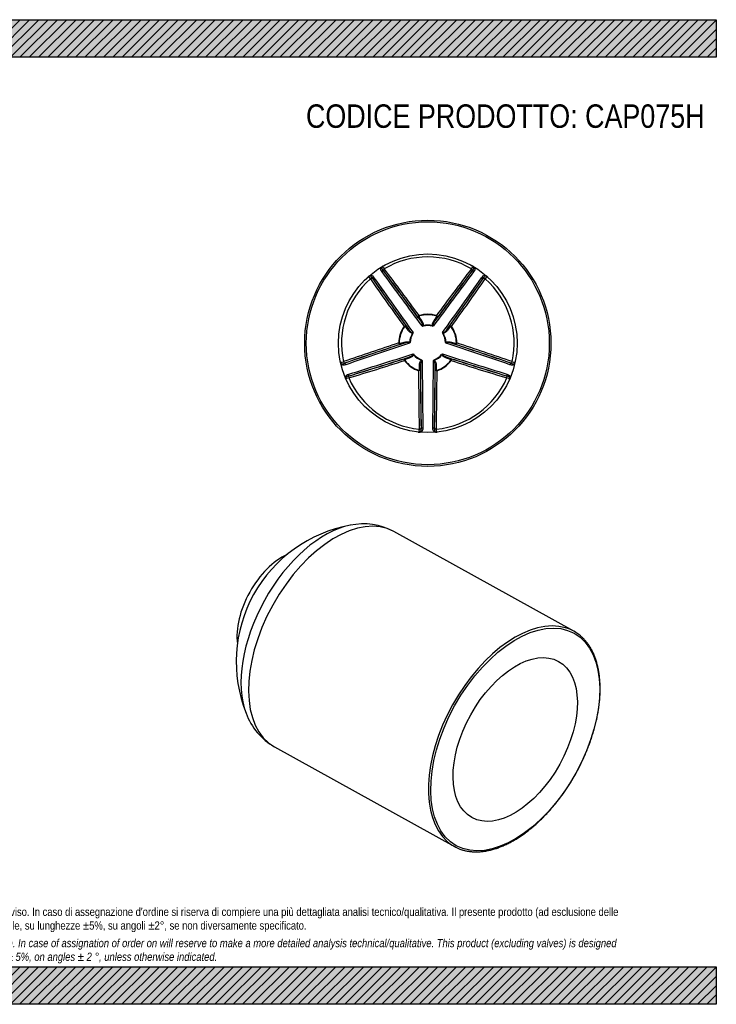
# Model space of a CAD drawing. Header units: millimetres. Extents: x 0 to 424, y 0 to 300.
# Tile 2 of 2: x 212 to 424, y 0 to 300. Entities that reach past the tile are written whole.
import ezdxf

# ---------------------------------------------------------------- set-up
doc = ezdxf.new("R2010")
doc.units = ezdxf.units.MM
doc.header["$LTSCALE"] = 1.428571
doc.layers.add('CAP075H', color=7, linetype='Continuous')
doc.layers.add('Default', color=7, linetype='Continuous')

# ---------------------------------------------------------------- blocks, each defined once
blk = doc.blocks.new('SE1')
at = {"layer": 'CAP075H', "color": 7, "linetype": 'Continuous'}
for p, q in [((322.97, 223.44), (322.68, 223.81)), ((350.18, 223.81), (349.89, 223.44)), ((319.38, 221.41), (319.64, 221.02)), ((353.22, 221.02), (353.48, 221.41)), ((334.26, 208.23), (333.67, 209.06)), ((333.78, 209.84), (333.82, 209.72)), ((333.92, 209.21), (334.51, 208.38)), ((338.35, 208.38), (338.94, 209.21)), ((339.19, 209.06), (338.6, 208.23)), ((339.08, 209.84), (339.04, 209.72)), ((329.23, 206.54), (329.34, 206.46)), ((330.4, 205.39), (329.79, 206.21)), ((330.01, 206.4), (330.62, 205.58)), ((331.78, 204.44), (331.9, 204.37)), ((334.99, 206.77), (335.02, 206.63)), ((337.87, 206.77), (337.84, 206.63)), ((341.08, 204.44), (340.96, 204.37)), ((342.24, 205.58), (342.85, 206.4)), ((343.07, 206.21), (342.46, 205.39)), ((343.63, 206.54), (343.52, 206.46)), ((327.59, 201.5), (327.72, 201.5)), ((328.24, 201.43), (329.21, 201.74)), ((329.28, 201.46), (328.3, 201.15)), ((330.89, 201.69), (331.03, 201.69)), ((341.97, 201.69), (341.83, 201.69)), ((344.56, 201.15), (343.58, 201.46)), ((343.65, 201.74), (344.62, 201.43)), ((345.27, 201.5), (345.14, 201.5)), ((332.11, 197.93), (332.22, 198.02)), ((340.75, 197.93), (340.64, 198.02)), ((311.33, 195.42), (310.88, 195.26)), ((329.33, 196.15), (329.43, 196.23)), ((329.7, 196.85), (330.67, 197.18)), ((330.78, 196.91), (329.81, 196.58)), ((334.45, 196.23), (334.5, 196.36)), ((338.41, 196.23), (338.36, 196.36)), ((343.05, 196.58), (342.08, 196.91)), ((342.19, 197.18), (343.16, 196.85)), ((343.53, 196.15), (343.42, 196.23)), ((361.98, 195.26), (361.53, 195.42)), ((333.62, 193.04), (333.66, 193.16)), ((333.88, 193.63), (333.89, 194.65)), ((334.18, 194.62), (334.17, 193.6)), ((338.69, 193.6), (338.68, 194.62)), ((338.97, 194.65), (338.98, 193.63)), ((339.24, 193.04), (339.2, 193.16)), ((312.14, 191.37), (312.6, 191.51)), ((360.26, 191.51), (360.72, 191.37)), ((334.37, 175.69), (334.39, 175.21)), ((338.47, 175.21), (338.49, 175.69))]:
    blk.add_line(p, q, dxfattribs=at)
for radius in [37.5, 37, 27.2]:
    blk.add_circle((336.43, 201.41), radius, dxfattribs=at)
for centre, radius, start, end in [((336.43, 201.41), 26.29, 59.6818, 120.3182), ((-1818.41, -1374.95), 2671.6, 36.30013, 36.74031), ((330.3, 212.01), 14.96, 119.7401, 121.1012), ((-4747.46, -3555.85), 6323.94, 36.52772, 36.70361), ((-476.48, -382.37), 1003.06, 36.13073, 37.15415), ((-504.04, -402.98), 1038.03, 36.18348, 37.16504), ((2492.59, -1375.93), 2673.25, 143.25983, 143.69974), ((5420.32, -3555.85), 6323.94, 143.29639, 143.47228), ((1176.9, -402.98), 1038.03, 142.83496, 143.81652), ((1149.34, -382.37), 1003.06, 142.84585, 143.86927), ((342.55, 211.99), 14.97, 58.8995, 60.2592), ((336.43, 201.41), 26.29, 131.6818, 192.3182), ((328.26, 210.51), 14.97, 130.8995, 132.2592), ((1170.96, 813.98), 1038.03, 214.83496, 215.81652), ((5480.81, 3875.42), 6323.94, 215.29639, 215.47228), ((1142.84, 794.13), 1003.06, 214.84585, 215.86927), ((2502.86, 1764.62), 2673.25, 215.25983, 215.69974), ((-1828.66, 1763.66), 2671.6, 324.30013, 324.74031), ((-4807.95, 3875.42), 6323.94, 324.52772, 324.70361), ((-469.98, 794.13), 1003.06, 324.13073, 325.15415), ((-498.1, 813.98), 1038.03, 324.18348, 325.16504), ((336.43, 201.41), 26.29, 347.6818, 48.3182), ((344.61, 210.52), 14.96, 47.7401, 49.1012), ((336.43, 201.41), 8.84, 72.5548, 107.4452), ((336.43, 201.41), 8.71, 72.5548, 107.4452), ((336.43, 201.41), 8.84, 144.5548, 179.4452), ((336.43, 201.41), 8.71, 144.5548, 179.4452), ((336.43, 201.41), 5.55, 146.907, 177.093), ((336.43, 201.41), 5.41, 146.907, 177.093), ((331.46, 204.85), 0.517, 308.1673, 340.7465), ((331.61, 204.57), 0.353, 324.0427, 17.2349), ((334.7, 207.2), 0.517, 271.254, 303.8322), ((334.91, 206.97), 0.353, 234.7565, 287.966), ((336.43, 201.41), 5.55, 74.907, 105.093), ((336.43, 201.41), 5.41, 74.907, 105.093), ((337.95, 206.97), 0.353, 252.0427, 305.2349), ((338.16, 207.2), 0.517, 236.1673, 268.7465), ((341.25, 204.57), 0.353, 162.7565, 215.966), ((341.4, 204.85), 0.517, 199.254, 231.8322), ((336.43, 201.41), 5.41, 2.907, 33.093), ((336.43, 201.41), 5.55, 2.907, 33.093), ((336.43, 201.41), 8.71, 0.5548, 35.4452), ((336.43, 201.41), 8.84, 0.5548, 35.4452), ((651.52, -784.69), 1038.03, 108.18348, 109.16504), ((2338.79, -5794.71), 6323.94, 108.52772, 108.70361), ((640.44, -752.11), 1003.06, 108.13073, 109.15415), ((1169.76, -2335.08), 2671.6, 108.30013, 108.74031), ((330.68, 201.69), 0.353, 306.7565, 359.966), ((330.39, 201.55), 0.517, 343.254, 15.8322), ((342.18, 201.69), 0.353, 180.0427, 233.2349), ((342.47, 201.55), 0.517, 164.1673, 196.7465), ((-497.42, -2336.64), 2673.25, 71.25983, 71.69974), ((-1665.93, -5794.71), 6323.94, 71.29639, 71.47228), ((32.42, -752.11), 1003.06, 70.84585, 71.86927), ((21.34, -784.69), 1038.03, 70.83496, 71.81652), ((-480.8, 2744.86), 2673.25, 287.25983, 287.69974), ((331.94, 197.81), 0.353, 36.0427, 89.2349), ((331.63, 197.75), 0.517, 20.1673, 52.7465), ((336.43, 201.41), 5.41, 218.907, 249.093), ((336.43, 201.41), 5.41, 290.907, 321.093), ((340.92, 197.81), 0.353, 90.7565, 143.966), ((341.23, 197.75), 0.517, 127.254, 159.8322), ((1153.17, 2743.3), 2671.6, 252.30013, 252.74031), ((324.46, 198.85), 14.96, 191.7401, 193.1012), ((-1568.06, 6229.34), 6323.94, 287.29639, 287.47228), ((11.73, 1184.4), 1038.03, 286.83496, 287.81652), ((21.91, 1151.52), 1003.06, 286.84585, 287.86927), ((336.43, 201.41), 8.84, 216.5548, 251.4452), ((336.43, 201.41), 8.71, 216.5548, 251.4452), ((336.43, 201.41), 5.55, 218.907, 249.093), ((334.43, 195.72), 0.517, 55.254, 87.8322), ((334.39, 196.03), 0.353, 18.7565, 71.966), ((3006.29, 210.13), 2671.6, 180.30013, 180.74031), ((-2335.07, 210.15), 2673.25, 359.25983, 359.69974), ((338.47, 196.03), 0.353, 108.0427, 161.2349), ((338.43, 195.72), 0.517, 92.1673, 124.7465), ((336.43, 201.41), 5.55, 290.907, 321.093), ((336.43, 201.41), 8.71, 288.5548, 323.4452), ((336.43, 201.41), 8.84, 288.5548, 323.4452), ((2240.92, 6229.34), 6323.94, 252.52772, 252.70361), ((650.95, 1151.52), 1003.06, 252.13073, 253.15415), ((661.13, 1184.4), 1038.03, 252.18348, 253.16504), ((348.38, 198.86), 14.97, 346.8995, 348.2592), ((1371.64, 196.36), 1038.03, 180.18348, 181.16504), ((1337.23, 195.89), 1003.06, 180.13073, 181.15415), ((6657.85, 252.87), 6323.94, 180.52772, 180.70361), ((-5984.99, 252.87), 6323.94, 359.29639, 359.47228), ((-664.37, 195.89), 1003.06, 358.84585, 359.86927), ((-698.78, 196.36), 1038.03, 358.83496, 359.81652), ((336.43, 201.41), 26.29, 203.6818, 264.3182), ((336.43, 201.41), 26.29, 275.6818, 336.3182), ((347.62, 196.45), 14.96, 335.7401, 337.1012), ((335.16, 189.24), 14.96, 263.7401, 265.1012), ((337.69, 189.25), 14.97, 274.8995, 276.2592)]:
    blk.add_arc(centre, radius, start, end, dxfattribs=at)
for centre, major_axis, ratio, start_param, end_param in [((322.27, 223.53), (0.401, 0.299), 0.833915, 4.652828, 6.238453), ((323.38, 223.72), (0.397, 0.304), 0.889685, 1.459677, 3.085924), ((349.47, 223.72), (-0.397, 0.304), 0.889685, 3.197262, 4.823509), ((350.59, 223.53), (-0.401, 0.299), 0.833915, 0.044732, 1.630357), ((319.24, 220.71), (0.412, 0.283), 0.889685, 0.055669, 1.681916), ((319.77, 221.71), (0.408, 0.289), 0.833915, 3.186325, 4.77195), ((353.09, 221.71), (0.408, -0.289), 0.833915, 4.652828, 6.238453), ((353.61, 220.71), (0.412, -0.283), 0.889685, 1.459677, 3.085924), ((333.91, 209.24), (-0.244, -0.174), 0.081516, 0.034405, 1.544929), ((334.5, 208.4), (-0.244, -0.174), 0.080319, 0.034541, 1.541403), ((338.36, 208.4), (0.244, -0.174), 0.080319, 4.741782, 6.248644), ((338.95, 209.24), (0.244, -0.174), 0.081516, 4.738257, 6.248781), ((329.77, 206.23), (0.241, 0.179), 0.081516, 4.738257, 6.248781), ((330.38, 205.4), (0.241, 0.178), 0.080319, 4.741782, 6.248644), ((342.48, 205.4), (-0.241, 0.178), 0.080319, 0.034541, 1.541403), ((343.09, 206.23), (-0.241, 0.179), 0.081516, 0.034405, 1.544929), ((328.21, 201.43), (0.09, -0.286), 0.081516, 0.034405, 1.544929), ((329.19, 201.74), (0.09, -0.286), 0.080319, 0.034541, 1.541403), ((343.67, 201.74), (-0.09, -0.286), 0.080319, 4.741782, 6.248644), ((344.65, 201.43), (-0.09, -0.286), 0.081516, 4.738257, 6.248781), ((311.18, 195.9), (-0.167, 0.471), 0.889685, 1.459677, 3.085924), ((311.02, 194.78), (-0.16, 0.474), 0.833915, 4.652828, 6.238453), ((329.79, 196.57), (-0.095, 0.284), 0.081516, 4.738257, 6.248781), ((330.76, 196.89), (-0.095, 0.285), 0.080319, 4.741782, 6.248644), ((342.1, 196.89), (0.095, 0.285), 0.080319, 0.034541, 1.541403), ((343.07, 196.57), (0.095, 0.284), 0.081516, 0.034405, 1.544929), ((361.84, 194.78), (-0.16, -0.474), 0.833915, 3.186325, 4.77195), ((361.68, 195.9), (0.167, 0.471), 0.889685, 3.197262, 4.823509), ((333.87, 193.6), (0.3, -0.003), 0.081516, 0.034405, 1.544929), ((333.88, 194.63), (0.3, -0.003), 0.080319, 0.034541, 1.541403), ((338.98, 194.63), (-0.3, -0.003), 0.080319, 4.741782, 6.248644), ((338.99, 193.6), (-0.3, -0.003), 0.081516, 4.738257, 6.248781), ((311.98, 191.85), (-0.148, 0.477), 0.833915, 3.186325, 4.77195), ((312.76, 191.03), (-0.142, 0.479), 0.889685, 0.055669, 1.681916), ((360.1, 191.03), (-0.142, -0.479), 0.889685, 1.459677, 3.085924), ((360.88, 191.85), (-0.148, -0.477), 0.833915, 4.652828, 6.238453), ((333.87, 175.7), (-0.5, -0.013), 0.889685, 1.459677, 3.085924), ((334.89, 175.2), (-0.5, -0.006), 0.833915, 4.652828, 6.238453), ((337.97, 175.2), (-0.5, 0.006), 0.833915, 3.186325, 4.77195), ((338.99, 175.7), (-0.5, 0.013), 0.889685, 0.055669, 1.681916)]:
    blk.add_ellipse(centre, major_axis=major_axis, ratio=ratio, start_param=start_param, end_param=end_param, dxfattribs=at)
for points, knots in [([(318.72, 222.06), (318.81, 222.09), (318.9, 222.1), (319.05, 222.11), (319.13, 222.1), (319.32, 222.05), (319.44, 221.99), (319.74, 221.78), (319.89, 221.6), (320.04, 221.39)], [0, 0, 0, 0, 0.125, 0.125, 0.25, 0.25, 0.5, 0.5, 1, 1, 1, 1]), ([(322.49, 223.18), (322.34, 223.38), (322.21, 223.58), (322.11, 223.93), (322.09, 224.06), (322.11, 224.26), (322.12, 224.33), (322.17, 224.48), (322.21, 224.56), (322.27, 224.64)], [0, 0, 0, 0, 0.5, 0.5, 0.75, 0.75, 0.875, 0.875, 1, 1, 1, 1]), ([(322.57, 224.82), (322.52, 224.79), (322.48, 224.75), (322.43, 224.69), (322.41, 224.66), (322.37, 224.59), (322.37, 224.54), (322.36, 224.41), (322.37, 224.33), (322.46, 224.11), (322.56, 223.96), (322.68, 223.81)], [0, 0, 0, 0, 0.0625, 0.0625, 0.125, 0.125, 0.25, 0.25, 0.5, 0.5, 1, 1, 1, 1]), ([(322.57, 224.82), (322.59, 224.81), (322.65, 224.75), (322.85, 224.51), (322.98, 224.34), (323.16, 224.11)], [0, 0, 0, 0, 0.5, 0.5, 1, 1, 1, 1]), ([(349.7, 224.11), (349.88, 224.34), (350.01, 224.51), (350.21, 224.75), (350.27, 224.81), (350.29, 224.82)], [0, 0, 0, 0, 0.5, 0.5, 1, 1, 1, 1]), ([(350.18, 223.81), (350.3, 223.96), (350.4, 224.11), (350.48, 224.33), (350.5, 224.41), (350.49, 224.54), (350.48, 224.59), (350.45, 224.66), (350.43, 224.69), (350.38, 224.75), (350.34, 224.79), (350.29, 224.82)], [0, 0, 0, 0, 0.5, 0.5, 0.75, 0.75, 0.875, 0.875, 0.9375, 0.9375, 1, 1, 1, 1]), ([(350.59, 224.64), (350.65, 224.56), (350.69, 224.48), (350.74, 224.33), (350.75, 224.26), (350.77, 224.06), (350.75, 223.93), (350.64, 223.58), (350.51, 223.38), (350.36, 223.18)], [0, 0, 0, 0, 0.125, 0.125, 0.25, 0.25, 0.5, 0.5, 1, 1, 1, 1]), ([(352.82, 221.39), (352.97, 221.6), (353.12, 221.78), (353.42, 221.99), (353.54, 222.05), (353.73, 222.1), (353.81, 222.11), (353.96, 222.1), (354.05, 222.09), (354.14, 222.06)], [0, 0, 0, 0, 0.5, 0.5, 0.75, 0.75, 0.875, 0.875, 1, 1, 1, 1]), ([(318.95, 221.05), (318.78, 221.29), (318.66, 221.47), (318.49, 221.73), (318.45, 221.81), (318.46, 221.83)], [0, 0, 0, 0, 0.5, 0.5, 1, 1, 1, 1]), ([(319.38, 221.41), (319.27, 221.57), (319.16, 221.71), (318.98, 221.86), (318.91, 221.9), (318.78, 221.94), (318.73, 221.94), (318.65, 221.93), (318.62, 221.92), (318.54, 221.89), (318.5, 221.86), (318.46, 221.83)], [0, 0, 0, 0, 0.5, 0.5, 0.75, 0.75, 0.875, 0.875, 0.9375, 0.9375, 1, 1, 1, 1]), ([(354.4, 221.83), (354.36, 221.86), (354.32, 221.89), (354.24, 221.92), (354.21, 221.93), (354.12, 221.94), (354.08, 221.94), (353.95, 221.9), (353.88, 221.86), (353.7, 221.71), (353.59, 221.57), (353.48, 221.41)], [0, 0, 0, 0, 0.0625, 0.0625, 0.125, 0.125, 0.25, 0.25, 0.5, 0.5, 1, 1, 1, 1]), ([(354.4, 221.83), (354.41, 221.81), (354.37, 221.73), (354.2, 221.47), (354.08, 221.29), (353.91, 221.05)], [0, 0, 0, 0, 0.5, 0.5, 1, 1, 1, 1]), ([(333.67, 209.06), (333.63, 209.12), (333.59, 209.18), (333.55, 209.32), (333.54, 209.39), (333.55, 209.54), (333.57, 209.61), (333.65, 209.75), (333.71, 209.81), (333.78, 209.84)], [0, 0, 0, 0, 0.25, 0.25, 0.5, 0.5, 0.75, 0.75, 1, 1, 1, 1]), ([(333.82, 209.72), (333.8, 209.71), (333.78, 209.7), (333.76, 209.65), (333.75, 209.63), (333.75, 209.56), (333.77, 209.51), (333.81, 209.37), (333.86, 209.29), (333.92, 209.21)], [0, 0, 0, 0, 0.125, 0.125, 0.25, 0.25, 0.5, 0.5, 1, 1, 1, 1]), ([(334.71, 206.68), (334.78, 206.69), (334.84, 206.76), (334.86, 206.91), (334.86, 206.98), (334.82, 207.2), (334.76, 207.34), (334.58, 207.74), (334.43, 207.99), (334.26, 208.23)], [0, 0, 0, 0, 0.125, 0.125, 0.25, 0.25, 0.5, 0.5, 1, 1, 1, 1]), ([(334.51, 208.38), (334.68, 208.14), (334.82, 207.89), (334.97, 207.49), (335, 207.34), (335.03, 207.13), (335.04, 207.06), (335.03, 206.91), (335.01, 206.84), (334.99, 206.77)], [0, 0, 0, 0, 0.5, 0.5, 0.75, 0.75, 0.875, 0.875, 1, 1, 1, 1]), ([(337.87, 206.77), (337.85, 206.84), (337.83, 206.91), (337.82, 207.06), (337.83, 207.13), (337.85, 207.34), (337.89, 207.49), (338.04, 207.89), (338.18, 208.14), (338.35, 208.38)], [0, 0, 0, 0, 0.125, 0.125, 0.25, 0.25, 0.5, 0.5, 1, 1, 1, 1]), ([(338.6, 208.23), (338.43, 207.99), (338.28, 207.74), (338.1, 207.34), (338.04, 207.2), (338, 206.98), (338, 206.91), (338.02, 206.76), (338.08, 206.69), (338.15, 206.68)], [0, 0, 0, 0, 0.5, 0.5, 0.75, 0.75, 0.875, 0.875, 1, 1, 1, 1]), ([(338.94, 209.21), (339, 209.29), (339.04, 209.37), (339.09, 209.51), (339.1, 209.55), (339.11, 209.63), (339.1, 209.65), (339.08, 209.7), (339.06, 209.71), (339.04, 209.72)], [0, 0, 0, 0, 0.5, 0.5, 0.75, 0.75, 0.875, 0.875, 1, 1, 1, 1]), ([(339.08, 209.84), (339.15, 209.81), (339.21, 209.75), (339.29, 209.61), (339.31, 209.54), (339.32, 209.32), (339.27, 209.18), (339.19, 209.06)], [0, 0, 0, 0, 0.25, 0.25, 0.5, 0.5, 1, 1, 1, 1]), ([(329.23, 206.54), (329.29, 206.59), (329.36, 206.63), (329.52, 206.67), (329.59, 206.66), (329.81, 206.61), (329.92, 206.52), (330.01, 206.4)], [0, 0, 0, 0, 0.25, 0.25, 0.5, 0.5, 1, 1, 1, 1]), ([(329.79, 206.21), (329.73, 206.29), (329.67, 206.36), (329.55, 206.45), (329.51, 206.47), (329.44, 206.5), (329.42, 206.5), (329.37, 206.5), (329.35, 206.48), (329.34, 206.46)], [0, 0, 0, 0, 0.5, 0.5, 0.75, 0.75, 0.875, 0.875, 1, 1, 1, 1]), ([(331.78, 204.44), (331.71, 204.44), (331.64, 204.45), (331.49, 204.48), (331.43, 204.51), (331.23, 204.6), (331.11, 204.68), (330.77, 204.95), (330.57, 205.16), (330.4, 205.39)], [0, 0, 0, 0, 0.125, 0.125, 0.25, 0.25, 0.5, 0.5, 1, 1, 1, 1]), ([(330.62, 205.58), (330.79, 205.35), (330.98, 205.12), (331.31, 204.83), (331.43, 204.74), (331.62, 204.63), (331.69, 204.6), (331.84, 204.58), (331.92, 204.61), (331.95, 204.68)], [0, 0, 0, 0, 0.5, 0.5, 0.75, 0.75, 0.875, 0.875, 1, 1, 1, 1]), ([(340.91, 204.68), (340.94, 204.61), (341.02, 204.58), (341.17, 204.6), (341.24, 204.63), (341.43, 204.74), (341.55, 204.83), (341.88, 205.12), (342.07, 205.35), (342.24, 205.58)], [0, 0, 0, 0, 0.125, 0.125, 0.25, 0.25, 0.5, 0.5, 1, 1, 1, 1]), ([(342.46, 205.39), (342.29, 205.16), (342.09, 204.95), (341.75, 204.68), (341.63, 204.6), (341.43, 204.51), (341.37, 204.48), (341.22, 204.45), (341.15, 204.44), (341.08, 204.44)], [0, 0, 0, 0, 0.5, 0.5, 0.75, 0.75, 0.875, 0.875, 1, 1, 1, 1]), ([(342.85, 206.4), (342.89, 206.46), (342.94, 206.51), (343.06, 206.59), (343.12, 206.63), (343.27, 206.66), (343.34, 206.67), (343.5, 206.63), (343.57, 206.59), (343.63, 206.54)], [0, 0, 0, 0, 0.25, 0.25, 0.5, 0.5, 0.75, 0.75, 1, 1, 1, 1]), ([(343.52, 206.46), (343.51, 206.48), (343.49, 206.5), (343.44, 206.5), (343.41, 206.5), (343.35, 206.47), (343.31, 206.45), (343.19, 206.36), (343.13, 206.29), (343.07, 206.21)], [0, 0, 0, 0, 0.125, 0.125, 0.25, 0.25, 0.5, 0.5, 1, 1, 1, 1]), ([(328.3, 201.15), (328.23, 201.13), (328.16, 201.12), (328.02, 201.12), (327.95, 201.13), (327.81, 201.19), (327.75, 201.23), (327.64, 201.34), (327.61, 201.42), (327.59, 201.5)], [0, 0, 0, 0, 0.25, 0.25, 0.5, 0.5, 0.75, 0.75, 1, 1, 1, 1]), ([(327.72, 201.5), (327.72, 201.47), (327.73, 201.45), (327.77, 201.42), (327.79, 201.41), (327.86, 201.38), (327.91, 201.38), (328.05, 201.39), (328.15, 201.41), (328.24, 201.43)], [0, 0, 0, 0, 0.125, 0.125, 0.25, 0.25, 0.5, 0.5, 1, 1, 1, 1]), ([(329.21, 201.74), (329.49, 201.83), (329.77, 201.88), (330.2, 201.9), (330.35, 201.89), (330.56, 201.85), (330.63, 201.83), (330.77, 201.78), (330.83, 201.74), (330.89, 201.69)], [0, 0, 0, 0, 0.5, 0.5, 0.75, 0.75, 0.875, 0.875, 1, 1, 1, 1]), ([(330.89, 201.4), (330.9, 201.48), (330.85, 201.55), (330.72, 201.62), (330.65, 201.64), (330.43, 201.67), (330.28, 201.66), (329.84, 201.61), (329.56, 201.55), (329.28, 201.46)], [0, 0, 0, 0, 0.125, 0.125, 0.25, 0.25, 0.5, 0.5, 1, 1, 1, 1]), ([(343.58, 201.46), (343.3, 201.55), (343.02, 201.61), (342.58, 201.66), (342.43, 201.67), (342.21, 201.64), (342.14, 201.62), (342.01, 201.55), (341.96, 201.48), (341.97, 201.4)], [0, 0, 0, 0, 0.5, 0.5, 0.75, 0.75, 0.875, 0.875, 1, 1, 1, 1]), ([(341.97, 201.69), (342.02, 201.74), (342.09, 201.78), (342.23, 201.83), (342.3, 201.85), (342.51, 201.89), (342.66, 201.9), (343.09, 201.88), (343.37, 201.83), (343.65, 201.74)], [0, 0, 0, 0, 0.125, 0.125, 0.25, 0.25, 0.5, 0.5, 1, 1, 1, 1]), ([(345.27, 201.5), (345.25, 201.42), (345.22, 201.34), (345.11, 201.23), (345.05, 201.19), (344.84, 201.11), (344.69, 201.11), (344.56, 201.15)], [0, 0, 0, 0, 0.25, 0.25, 0.5, 0.5, 1, 1, 1, 1]), ([(344.62, 201.43), (344.71, 201.41), (344.81, 201.39), (344.95, 201.38), (345, 201.38), (345.07, 201.41), (345.09, 201.42), (345.13, 201.45), (345.14, 201.47), (345.14, 201.5)], [0, 0, 0, 0, 0.5, 0.5, 0.75, 0.75, 0.875, 0.875, 1, 1, 1, 1]), ([(330.67, 197.18), (330.95, 197.27), (331.22, 197.38), (331.6, 197.6), (331.72, 197.68), (331.88, 197.83), (331.93, 197.89), (332, 198.02), (331.99, 198.11), (331.94, 198.16)], [0, 0, 0, 0, 0.5, 0.5, 0.75, 0.75, 0.875, 0.875, 1, 1, 1, 1]), ([(340.92, 198.16), (340.87, 198.11), (340.86, 198.02), (340.93, 197.89), (340.98, 197.83), (341.14, 197.68), (341.26, 197.6), (341.64, 197.38), (341.91, 197.27), (342.19, 197.18)], [0, 0, 0, 0, 0.125, 0.125, 0.25, 0.25, 0.5, 0.5, 1, 1, 1, 1]), ([(309.89, 195.46), (309.9, 195.48), (309.97, 195.52), (310.26, 195.63), (310.47, 195.71), (310.75, 195.8)], [0, 0, 0, 0, 0.5, 0.5, 1, 1, 1, 1]), ([(309.89, 195.46), (309.9, 195.41), (309.92, 195.36), (309.96, 195.29), (309.99, 195.27), (310.05, 195.21), (310.09, 195.18), (310.21, 195.13), (310.29, 195.13), (310.53, 195.14), (310.7, 195.19), (310.88, 195.26)], [0, 0, 0, 0, 0.0625, 0.0625, 0.125, 0.125, 0.25, 0.25, 0.5, 0.5, 1, 1, 1, 1]), ([(311.43, 194.88), (311.19, 194.8), (310.95, 194.74), (310.59, 194.75), (310.46, 194.77), (310.27, 194.85), (310.21, 194.89), (310.08, 194.98), (310.02, 195.04), (309.97, 195.12)], [0, 0, 0, 0, 0.5, 0.5, 0.75, 0.75, 0.875, 0.875, 1, 1, 1, 1]), ([(329.33, 196.15), (329.3, 196.22), (329.28, 196.31), (329.3, 196.46), (329.33, 196.53), (329.44, 196.72), (329.56, 196.8), (329.7, 196.85)], [0, 0, 0, 0, 0.25, 0.25, 0.5, 0.5, 1, 1, 1, 1]), ([(329.81, 196.58), (329.72, 196.55), (329.64, 196.51), (329.52, 196.43), (329.48, 196.4), (329.44, 196.34), (329.42, 196.32), (329.42, 196.27), (329.42, 196.25), (329.43, 196.23)], [0, 0, 0, 0, 0.5, 0.5, 0.75, 0.75, 0.875, 0.875, 1, 1, 1, 1]), ([(332.11, 197.93), (332.1, 197.86), (332.06, 197.79), (331.99, 197.67), (331.94, 197.61), (331.79, 197.45), (331.68, 197.36), (331.32, 197.12), (331.06, 197), (330.78, 196.91)], [0, 0, 0, 0, 0.125, 0.125, 0.25, 0.25, 0.5, 0.5, 1, 1, 1, 1]), ([(333.89, 194.65), (333.89, 194.94), (333.93, 195.23), (334.04, 195.64), (334.1, 195.78), (334.2, 195.97), (334.24, 196.03), (334.33, 196.14), (334.39, 196.19), (334.45, 196.23)], [0, 0, 0, 0, 0.5, 0.5, 0.75, 0.75, 0.875, 0.875, 1, 1, 1, 1]), ([(334.73, 196.14), (334.66, 196.17), (334.58, 196.15), (334.47, 196.05), (334.43, 195.98), (334.33, 195.78), (334.3, 195.64), (334.2, 195.21), (334.18, 194.92), (334.18, 194.62)], [0, 0, 0, 0, 0.125, 0.125, 0.25, 0.25, 0.5, 0.5, 1, 1, 1, 1]), ([(338.68, 194.62), (338.68, 194.92), (338.66, 195.21), (338.56, 195.64), (338.52, 195.78), (338.43, 195.98), (338.39, 196.05), (338.28, 196.15), (338.2, 196.17), (338.13, 196.14)], [0, 0, 0, 0, 0.5, 0.5, 0.75, 0.75, 0.875, 0.875, 1, 1, 1, 1]), ([(338.41, 196.23), (338.47, 196.19), (338.53, 196.14), (338.62, 196.03), (338.66, 195.97), (338.76, 195.78), (338.81, 195.64), (338.93, 195.23), (338.97, 194.94), (338.97, 194.65)], [0, 0, 0, 0, 0.125, 0.125, 0.25, 0.25, 0.5, 0.5, 1, 1, 1, 1]), ([(342.08, 196.91), (341.8, 197), (341.54, 197.12), (341.18, 197.36), (341.07, 197.45), (340.92, 197.61), (340.87, 197.67), (340.79, 197.79), (340.76, 197.86), (340.75, 197.93)], [0, 0, 0, 0, 0.5, 0.5, 0.75, 0.75, 0.875, 0.875, 1, 1, 1, 1]), ([(343.42, 196.23), (343.44, 196.25), (343.44, 196.27), (343.43, 196.32), (343.42, 196.34), (343.38, 196.4), (343.34, 196.43), (343.22, 196.51), (343.14, 196.55), (343.05, 196.58)], [0, 0, 0, 0, 0.125, 0.125, 0.25, 0.25, 0.5, 0.5, 1, 1, 1, 1]), ([(343.16, 196.85), (343.23, 196.83), (343.29, 196.79), (343.4, 196.71), (343.46, 196.66), (343.53, 196.53), (343.56, 196.46), (343.58, 196.3), (343.56, 196.22), (343.53, 196.15)], [0, 0, 0, 0, 0.25, 0.25, 0.5, 0.5, 0.75, 0.75, 1, 1, 1, 1]), ([(362.89, 195.12), (362.84, 195.04), (362.77, 194.98), (362.65, 194.89), (362.59, 194.85), (362.4, 194.77), (362.27, 194.75), (361.91, 194.74), (361.67, 194.8), (361.43, 194.88)], [0, 0, 0, 0, 0.125, 0.125, 0.25, 0.25, 0.5, 0.5, 1, 1, 1, 1]), ([(361.98, 195.26), (362.16, 195.19), (362.33, 195.14), (362.57, 195.13), (362.65, 195.13), (362.77, 195.18), (362.81, 195.21), (362.87, 195.27), (362.89, 195.29), (362.94, 195.36), (362.96, 195.41), (362.97, 195.46)], [0, 0, 0, 0, 0.5, 0.5, 0.75, 0.75, 0.875, 0.875, 0.9375, 0.9375, 1, 1, 1, 1]), ([(362.11, 195.8), (362.39, 195.71), (362.6, 195.63), (362.89, 195.52), (362.96, 195.48), (362.97, 195.46)], [0, 0, 0, 0, 0.5, 0.5, 1, 1, 1, 1]), ([(334.17, 193.6), (334.17, 193.53), (334.16, 193.46), (334.11, 193.33), (334.08, 193.26), (333.98, 193.15), (333.92, 193.1), (333.78, 193.04), (333.7, 193.02), (333.62, 193.04)], [0, 0, 0, 0, 0.25, 0.25, 0.5, 0.5, 0.75, 0.75, 1, 1, 1, 1]), ([(333.66, 193.16), (333.68, 193.15), (333.71, 193.15), (333.75, 193.18), (333.77, 193.2), (333.81, 193.25), (333.83, 193.3), (333.87, 193.44), (333.88, 193.53), (333.88, 193.63)], [0, 0, 0, 0, 0.125, 0.125, 0.25, 0.25, 0.5, 0.5, 1, 1, 1, 1]), ([(339.24, 193.04), (339.16, 193.02), (339.08, 193.04), (338.93, 193.1), (338.88, 193.15), (338.74, 193.32), (338.69, 193.46), (338.69, 193.6)], [0, 0, 0, 0, 0.25, 0.25, 0.5, 0.5, 1, 1, 1, 1]), ([(338.98, 193.63), (338.98, 193.53), (338.99, 193.44), (339.03, 193.3), (339.05, 193.25), (339.09, 193.2), (339.11, 193.18), (339.15, 193.15), (339.18, 193.15), (339.2, 193.16)], [0, 0, 0, 0, 0.5, 0.5, 0.75, 0.75, 0.875, 0.875, 1, 1, 1, 1]), ([(311.32, 190.95), (311.32, 191.05), (311.34, 191.13), (311.38, 191.28), (311.41, 191.35), (311.52, 191.52), (311.61, 191.61), (311.9, 191.83), (312.13, 191.92), (312.36, 192)], [0, 0, 0, 0, 0.125, 0.125, 0.25, 0.25, 0.5, 0.5, 1, 1, 1, 1]), ([(312.14, 191.37), (311.96, 191.32), (311.79, 191.26), (311.59, 191.13), (311.53, 191.08), (311.46, 190.97), (311.44, 190.93), (311.42, 190.84), (311.42, 190.81), (311.43, 190.73), (311.44, 190.68), (311.46, 190.63)], [0, 0, 0, 0, 0.5, 0.5, 0.75, 0.75, 0.875, 0.875, 0.9375, 0.9375, 1, 1, 1, 1]), ([(312.36, 190.85), (312.08, 190.77), (311.86, 190.71), (311.56, 190.63), (311.48, 190.62), (311.46, 190.63)], [0, 0, 0, 0, 0.5, 0.5, 1, 1, 1, 1]), ([(360.49, 192), (360.73, 191.92), (360.96, 191.83), (361.25, 191.61), (361.34, 191.52), (361.45, 191.35), (361.48, 191.28), (361.52, 191.13), (361.54, 191.05), (361.54, 190.95)], [0, 0, 0, 0, 0.5, 0.5, 0.75, 0.75, 0.875, 0.875, 1, 1, 1, 1]), ([(361.4, 190.63), (361.38, 190.62), (361.3, 190.63), (361, 190.71), (360.78, 190.77), (360.5, 190.85)], [0, 0, 0, 0, 0.5, 0.5, 1, 1, 1, 1]), ([(361.4, 190.63), (361.42, 190.68), (361.43, 190.73), (361.44, 190.81), (361.44, 190.84), (361.42, 190.93), (361.4, 190.97), (361.33, 191.08), (361.27, 191.13), (361.07, 191.26), (360.9, 191.32), (360.72, 191.37)], [0, 0, 0, 0, 0.0625, 0.0625, 0.125, 0.125, 0.25, 0.25, 0.5, 0.5, 1, 1, 1, 1]), ([(333.89, 174.33), (333.87, 174.34), (333.86, 174.43), (333.84, 174.74), (333.83, 174.96), (333.83, 175.25)], [0, 0, 0, 0, 0.5, 0.5, 1, 1, 1, 1]), ([(333.89, 174.33), (333.94, 174.33), (334, 174.33), (334.07, 174.35), (334.1, 174.36), (334.18, 174.41), (334.21, 174.44), (334.3, 174.54), (334.33, 174.61), (334.39, 174.84), (334.39, 175.02), (334.39, 175.21)], [0, 0, 0, 0, 0.0625, 0.0625, 0.125, 0.125, 0.25, 0.25, 0.5, 0.5, 1, 1, 1, 1]), ([(334.91, 175.62), (334.91, 175.37), (334.9, 175.12), (334.78, 174.78), (334.72, 174.66), (334.59, 174.51), (334.53, 174.46), (334.41, 174.37), (334.33, 174.33), (334.24, 174.3)], [0, 0, 0, 0, 0.5, 0.5, 0.75, 0.75, 0.875, 0.875, 1, 1, 1, 1]), ([(338.62, 174.3), (338.53, 174.33), (338.45, 174.37), (338.32, 174.46), (338.27, 174.51), (338.14, 174.66), (338.08, 174.78), (337.96, 175.12), (337.94, 175.37), (337.95, 175.62)], [0, 0, 0, 0, 0.125, 0.125, 0.25, 0.25, 0.5, 0.5, 1, 1, 1, 1]), ([(338.47, 175.21), (338.47, 175.02), (338.47, 174.84), (338.53, 174.61), (338.56, 174.54), (338.64, 174.44), (338.68, 174.41), (338.76, 174.36), (338.79, 174.35), (338.86, 174.33), (338.92, 174.33), (338.97, 174.33)], [0, 0, 0, 0, 0.5, 0.5, 0.75, 0.75, 0.875, 0.875, 0.9375, 0.9375, 1, 1, 1, 1]), ([(339.03, 175.25), (339.03, 174.96), (339.02, 174.74), (339, 174.43), (338.99, 174.34), (338.97, 174.33)], [0, 0, 0, 0, 0.5, 0.5, 1, 1, 1, 1])]:
    blk.add_open_spline(points, degree=3, knots=knots, dxfattribs=at)
blk = doc.blocks.new('SE2')
at = {"layer": 'CAP075H', "color": 7, "linetype": 'Continuous'}
for p, q in [((380.87, 113.69), (326.07, 144.06)), ((289.72, 78.47), (344.51, 48.09))]:
    blk.add_line(p, q, dxfattribs=at)
for centre, radius, start, end in [((320.29, 104.39), 42.21, 100.1306, 201.8814), ((316.88, 127.01), 19.37, 61.6857, 102.08), ((299.31, 95.3), 19.37, 200.0081, 240.3038)]:
    blk.add_arc(centre, radius, start, end, dxfattribs=at)
for centre, major_axis, start_param, end_param in [((307.9, 111.26), (-18.18, -32.8), 3.141593, 6.283185), ((304.73, 113.02), (17.57, 31.71), 0.443998, 2.69853), ((304.73, 113.02), (17.57, 31.71), 0.442706, 0.443998), ((291.91, 120.12), (9.48, 17.11), 0.647961, 2.488084), ((362.69, 80.89), (18.18, 32.8), 0.125264, 3.016514), ((362.69, 80.89), (18.18, 32.8), 0, 0.125264), ((362.69, 80.89), (18.18, 32.8), 6.166368, 6.283185), ((362.69, 80.89), (18.18, 32.8), 3.016514, 3.258211)]:
    blk.add_ellipse(centre, major_axis=major_axis, ratio=0.57007, start_param=start_param, end_param=end_param, dxfattribs=at)
for major_axis in [(-17.94, -32.36), (13.19, 23.79)]:
    blk.add_ellipse((363.05, 80.69), major_axis=major_axis, ratio=0.57007, dxfattribs=at)
for points, knots in [([(372.63, 58.06), (372.84, 58.29), (373.37, 58.86), (374.32, 59.93), (375.38, 61.21), (376.43, 62.53), (377.44, 63.9), (378.43, 65.3), (379.38, 66.73), (380.29, 68.2), (381.17, 69.69), (382.01, 71.2), (382.81, 72.73), (383.56, 74.29), (384.27, 75.85), (384.94, 77.43), (385.55, 79.01), (386.12, 80.6), (386.64, 82.19), (387.11, 83.78), (387.53, 85.36), (387.89, 86.93), (388.2, 88.49), (388.46, 90.03), (388.66, 91.55), (388.81, 93.05), (388.9, 94.53), (388.93, 95.97), (388.91, 97.39), (388.83, 98.77), (388.7, 100.11), (388.51, 101.41), (388.26, 102.67), (387.96, 103.89), (387.6, 105.05), (387.19, 106.16), (386.73, 107.22), (386.21, 108.22), (385.65, 109.16), (385.03, 110.05), (384.37, 110.86), (383.67, 111.6), (383.23, 112), (382.98, 112.22)], [0, 0, 0, 0, 0.013042, 0.037799, 0.062555, 0.087308, 0.112059, 0.136807, 0.161555, 0.186301, 0.211046, 0.235791, 0.260537, 0.285282, 0.310029, 0.334777, 0.359526, 0.384278, 0.409032, 0.43379, 0.45855, 0.483314, 0.508083, 0.532855, 0.557632, 0.582414, 0.607201, 0.631992, 0.656787, 0.681586, 0.706386, 0.731187, 0.755984, 0.780776, 0.805557, 0.830324, 0.855069, 0.879787, 0.904473, 0.929119, 0.953722, 0.978281, 1, 1, 1, 1]), ([(346.87, 47.08), (346.88, 47.08), (347.19, 46.97), (347.89, 46.8), (348.9, 46.61), (349.95, 46.49), (351.02, 46.44), (352.12, 46.47), (353.24, 46.57), (354.38, 46.75), (355.54, 47), (356.71, 47.32), (357.9, 47.71), (359.1, 48.18), (360.3, 48.72), (361.51, 49.32), (362.73, 49.99), (363.94, 50.73), (365.15, 51.53), (366.35, 52.4), (367.54, 53.32), (368.73, 54.31), (369.9, 55.35), (371.05, 56.44), (371.98, 57.37), (372.47, 57.89), (372.63, 58.06)], [0, 0, 0, 0, 0.00139, 0.045518, 0.0897, 0.133949, 0.178274, 0.222677, 0.267156, 0.311702, 0.356306, 0.400957, 0.445645, 0.49036, 0.535094, 0.57984, 0.624591, 0.669343, 0.714092, 0.758837, 0.803576, 0.848309, 0.893034, 0.937752, 0.982463, 1, 1, 1, 1])]:
    blk.add_open_spline(points, degree=3, knots=knots, dxfattribs=at)

msp = doc.modelspace()

# ---------------------------------------------------------------- hatches: boundary and pattern name
at = {"layer": 'Default', "linetype": 'Continuous'}
h = msp.add_hatch(dxfattribs=at)
h.set_pattern_fill('LINE', scale=0.62992, angle=45, style=0)
h.paths.add_polyline_path([(424.286, 288.571), (424.286, 300), (0, 300), (0, 288.571)])
for points in [[(424.286, 288.571), (424.286, 300), (0, 300), (0, 288.571)], [(424.286, 0), (424.286, 11.429), (0, 11.429), (0, 0)]]:
    msp.add_hatch(color=7, dxfattribs=at).paths.add_polyline_path(points)
h = msp.add_hatch(dxfattribs=at)
h.set_pattern_fill('LINE', scale=0.62992, angle=45, style=0)
h.paths.add_polyline_path([(424.286, 0), (424.286, 11.429), (0, 11.429), (0, 0)])

# ---------------------------------------------------------------- linework, layer by layer
at = {"layer": 'Default', "color": 7, "linetype": 'Continuous'}
for p, q in [((0, 300), (424.286, 300)), ((424.286, 300), (424.286, 288.571)), ((424.286, 288.571), (0, 288.571)), ((0, 11.429), (424.286, 11.429)), ((424.286, 11.429), (424.286, 0)), ((424.286, 0), (0, 0))]:
    msp.add_line(p, q, dxfattribs=at)

# ---------------------------------------------------------------- block references
at = {"layer": 'Default'}
for name in ['SE1', 'SE2']:
    msp.add_blockref(name, (0, 0), dxfattribs=at)

# ---------------------------------------------------------------- texts
at = {"layer": 'Default', "attachment_point": 1}
for s, insert, char_height, width in [('{\\fArial Narrow|b0||i0||c0|p34;\\C7;\\H7.142857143;\\W1.;CODICE PRODOTTO: CAP075H}', (299.326, 274.192), 7.14286, 121.65911), ("{\\fArial Narrow|b0||i0||c0|p34;\\C7;\\H2.5;\\W1.;PLASTITALIA si riserva il diritto di revisionare la presente specifica, mantenendo la conformità alle prescrizioni del prodotto, senza alcun preavviso. In caso di assegnazione d'ordine si riserva di compiere una più dettagliata analisi tecnico/qualitativa. Il presente prodotto (ad esclusione delle \\P}{\\fArial Narrow|b0||i0||c0|p34;\\C7;\\H2.5;\\W1.;valvole) è progettato per applicazioni non previste dalla direttiva 2014/68/EU. Tolleranza su diametri e spessori come da normative se applicabile, su lunghezze ±5%, su angoli ±2°, se non diversamente specificato.\\P}{\\fArial Narrow|b0||i0||c0|p34;\\C7;\\H0.7142857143;\\W1.;   \\P}{\\fArial Narrow|b0||i1||c0|p34;\\C7;\\H2.5;\\W1.;PLASTITALIA on reserves the right to revise this specification, maintaining the conformity to the requirements of the product, without any notice. In case of assignation of order on will reserve to make a more detailed analysis technical/qualitative. This product (excluding valves) is designed \\P}{\\fArial Narrow|b0||i1||c0|p34;\\C7;\\H2.5;\\W1.;for applications not covered by Directive 2014/68 / EU. The tolerance on diameters and thicknesses as the standards if applicable, on lengths ± 5%, on angles ± 2 °, unless otherwise indicated.\\P}", (28.571, 29.432), 2.5, 367.14286)]:
    msp.add_mtext(s, dxfattribs=dict(at, insert=insert, char_height=char_height, width=width))

doc.saveas('drawing.dxf')
